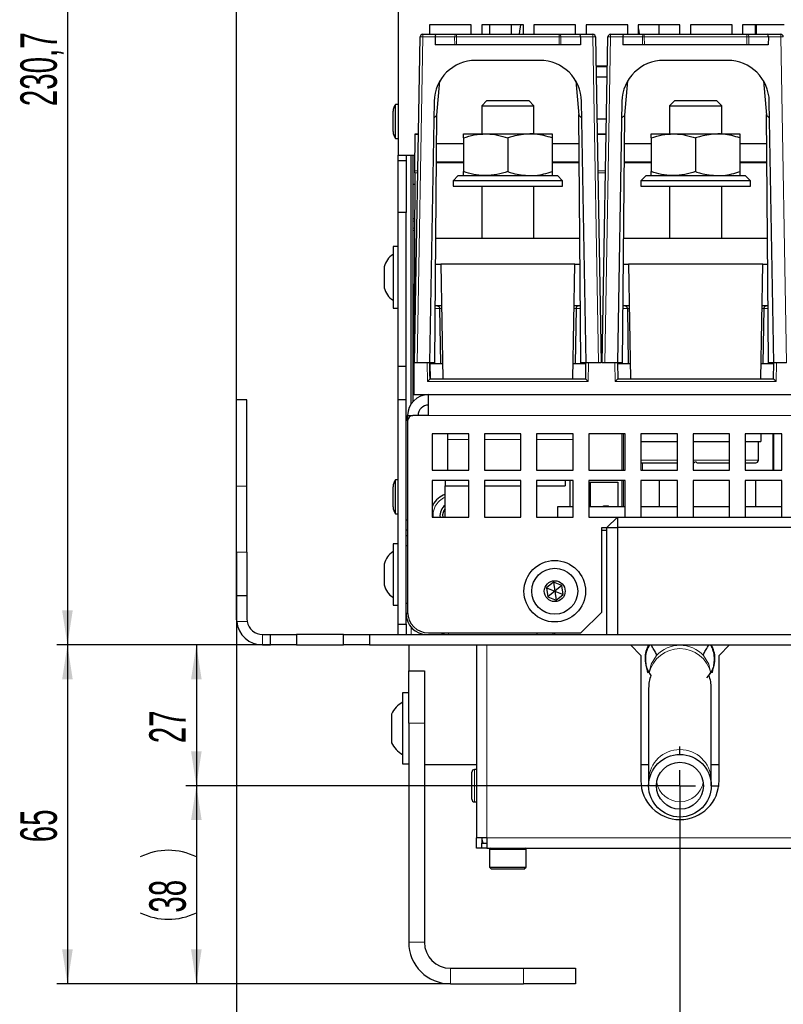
# Paper-space layout 'Blatt5' of a CAD drawing. Header units: millimetres. Extents: x 5 to 418, y 2 to 292.
# Tile 3 of 31: x 93 to 166, y 104 to 199. Entities that reach past the tile are written whole.
import ezdxf

# ---------------------------------------------------------------- set-up
doc = ezdxf.new("R2010")
doc.units = ezdxf.units.MM
doc.layers.add('SLD-0', color=7, linetype='Continuous')
doc.styles.add('SLDTEXTSTYLE1', font='TXT', dxfattribs={"width": 0.605})
doc.dimstyles.new('SLDDIMSTYLE5', dxfattribs={"dimtxt": 3.5, "dimasz": 3.302, "dimexe": 0, "dimexo": 0.0625, "dimgap": 0.875, "dimtad": 1, "dimdec": 1, "dimlfac": 2, "dimrnd": 1e-09, "dimzin": 12, "dimdsep": 46, "dimtxsty": 'SLDTEXTSTYLE1', "dimsah": 1, "dimcen": 0.09, "dimadec": 0, "dimazin": 3, "dimtfac": 1, "dimtofl": 0, "dimtmove": 0, "dimatfit": 3, "dimfxl": 1, "dimfrac": 2, "dimtolj": 1, "dimtzin": 12, "dimarcsym": 0})
doc.dimstyles.new('SLDDIMSTYLE6', dxfattribs={"dimtxt": 3.5, "dimasz": 3.302, "dimexe": 0, "dimexo": 0.0625, "dimgap": 0.875, "dimtad": 1, "dimlfac": 2, "dimrnd": 1e-09, "dimzin": 12, "dimdsep": 46, "dimtxsty": 'SLDTEXTSTYLE1', "dimsah": 1, "dimcen": 0.09, "dimadec": 0, "dimazin": 3, "dimtfac": 1, "dimtofl": 0, "dimtmove": 0, "dimatfit": 3, "dimfxl": 1, "dimfrac": 2, "dimtolj": 1, "dimtzin": 12, "dimarcsym": 0})

# ---------------------------------------------------------------- blocks, each defined once
blk = doc.blocks.new('_D_28')
at = {"layer": 'SLD-0', "color": 7}
for p, q in [((133.868, 254.007), (96.083, 254.007)), ((97.083, 254.007), (97.083, 138.668)), ((119.043, 138.668), (96.083, 138.668))]:
    blk.add_line(p, q, dxfattribs=at)
for points in [[(97.083, 254.007), (96.575, 250.705), (97.591, 250.705)], [(97.083, 138.668), (97.591, 141.97), (96.575, 141.97)]]:
    blk.add_solid(points, dxfattribs=at)
at = {"layer": 'SLD-0', "color": 7, "insert": (92.572, 190.322), "char_height": 3.5, "attachment_point": 1, "rotation": 90, "style": 'SLDTEXTSTYLE1'}
blk.add_mtext('230,7', dxfattribs=at)
blk = doc.blocks.new('_D_29')
at = {"layer": 'SLD-0', "color": 7}
for p, q in [((119.043, 138.668), (96.083, 138.668)), ((97.083, 138.668), (97.083, 106.168)), ((133.793, 106.168), (96.083, 106.168))]:
    blk.add_line(p, q, dxfattribs=at)
for points in [[(97.083, 138.668), (96.575, 135.366), (97.591, 135.366)], [(97.083, 106.168), (97.591, 109.47), (96.575, 109.47)]]:
    blk.add_solid(points, dxfattribs=at)
at = {"layer": 'SLD-0', "color": 7, "insert": (92.572, 119.745), "char_height": 3.5, "attachment_point": 1, "rotation": 90, "style": 'SLDTEXTSTYLE1'}
blk.add_mtext('65', dxfattribs=at)
blk = doc.blocks.new('_D_30')
at = {"layer": 'SLD-0', "color": 7}
for p, q in [((119.043, 138.668), (108.441, 138.668)), ((109.441, 138.668), (109.441, 125.169)), ((155.793, 125.169), (108.441, 125.169))]:
    blk.add_line(p, q, dxfattribs=at)
for points in [[(109.441, 138.668), (108.933, 135.366), (109.949, 135.366)], [(109.441, 125.169), (109.949, 128.471), (108.933, 128.471)]]:
    blk.add_solid(points, dxfattribs=at)
at = {"layer": 'SLD-0', "color": 7, "insert": (104.929, 129.245), "char_height": 3.5, "attachment_point": 1, "rotation": 90, "style": 'SLDTEXTSTYLE1'}
blk.add_mtext('27', dxfattribs=at)
blk = doc.blocks.new('_D_31')
at = {"layer": 'SLD-0', "color": 7}
for p, q in [((155.793, 125.169), (108.441, 125.169)), ((109.441, 125.169), (109.441, 106.168)), ((133.793, 106.168), (108.441, 106.168))]:
    blk.add_line(p, q, dxfattribs=at)
for centre, start, end in [((106.755, 112.971), 63.43495, 116.56505), ((106.755, 118.366), 243.43495, 296.56505)]:
    blk.add_arc(centre, 6.006, start, end, dxfattribs=at)
for points in [[(109.441, 125.169), (108.933, 121.867), (109.949, 121.867)], [(109.441, 106.168), (109.949, 109.47), (108.933, 109.47)]]:
    blk.add_solid(points, dxfattribs=at)
at = {"layer": 'SLD-0', "color": 7, "insert": (104.929, 112.995), "char_height": 3.5, "attachment_point": 1, "rotation": 90, "style": 'SLDTEXTSTYLE1'}
blk.add_mtext('38', dxfattribs=at)
blk = doc.blocks.new('_D_32')
at = {"layer": 'SLD-0', "color": 7}
for p, q in [((113.293, 147.55), (113.293, 95.168)), ((155.793, 125.169), (155.793, 95.168)), ((113.293, 96.168), (155.793, 96.168))]:
    blk.add_line(p, q, dxfattribs=at)
for points in [[(113.293, 96.168), (116.595, 95.66), (116.595, 96.676)], [(155.793, 96.168), (152.491, 96.676), (152.491, 95.66)]]:
    blk.add_solid(points, dxfattribs=at)
at = {"layer": 'SLD-0', "color": 7, "insert": (131.869, 100.68), "char_height": 3.5, "attachment_point": 1, "style": 'SLDTEXTSTYLE1'}
blk.add_mtext('85', dxfattribs=at)
blk = doc.blocks.new('_D_33')
at = {"layer": 'SLD-0', "color": 7}
for p, q in [((155.793, 125.169), (155.793, 95.168)), ((266.793, 125.169), (266.793, 95.168)), ((155.793, 96.168), (266.793, 96.168))]:
    blk.add_line(p, q, dxfattribs=at)
for centre, start, end in [((212.654, 98.854), 153.43495, 206.56505), ((209.931, 98.854), 333.43495, 26.56505)]:
    blk.add_arc(centre, 6.006, start, end, dxfattribs=at)
for points in [[(155.793, 96.168), (159.095, 95.66), (159.095, 96.676)], [(266.793, 96.168), (263.491, 96.676), (263.491, 95.66)]]:
    blk.add_solid(points, dxfattribs=at)
at = {"layer": 'SLD-0', "color": 7, "insert": (207.282, 100.68), "char_height": 3.5, "attachment_point": 1, "style": 'SLDTEXTSTYLE1'}
blk.add_mtext('222', dxfattribs=at)
blk = doc.blocks.new('_D_34')
at = {"layer": 'SLD-0', "color": 7}
for p, q in [((113.293, 145.918), (113.293, 87.575)), ((266.793, 125.169), (266.793, 87.575)), ((266.793, 88.575), (113.293, 88.575))]:
    blk.add_line(p, q, dxfattribs=at)
for points in [[(113.293, 88.575), (116.595, 88.067), (116.595, 89.083)], [(266.793, 88.575), (263.491, 89.083), (263.491, 88.067)]]:
    blk.add_solid(points, dxfattribs=at)
at = {"layer": 'SLD-0', "color": 7, "insert": (186.032, 93.087), "char_height": 3.5, "attachment_point": 1, "style": 'SLDTEXTSTYLE1'}
blk.add_mtext('307', dxfattribs=at)
blk = doc.blocks.new('_D_36')
at = {"layer": 'SLD-0', "color": 7}
for p, q in [((113.293, 153.905), (113.293, 269.669)), ((309.293, 153.905), (309.293, 269.669)), ((113.293, 268.669), (309.293, 268.669))]:
    blk.add_line(p, q, dxfattribs=at)
for points in [[(113.293, 268.669), (116.595, 268.161), (116.595, 269.177)], [(309.293, 268.669), (305.991, 269.177), (305.991, 268.161)]]:
    blk.add_solid(points, dxfattribs=at)
at = {"layer": 'SLD-0', "color": 7, "insert": (207.282, 273.18), "char_height": 3.5, "attachment_point": 1, "style": 'SLDTEXTSTYLE1'}
blk.add_mtext('392', dxfattribs=at)
blk = doc.blocks.new('SW_CENTERMARKSYMBOL_5')
at = {"layer": 'SLD-0', "color": 0}
for p, q in [((0, 3), (0, 3.75)), ((0, 0), (0, 1.5)), ((-3, 0), (-3.75, 0)), ((0, 0), (-1.5, 0)), ((0, 0), (0, -1.5)), ((0, 0), (1.5, 0)), ((3, 0), (3.75, 0)), ((0, -3), (0, -3.75))]:
    blk.add_line(p, q, dxfattribs=at)

psp = doc.layouts.new('Blatt5')

# ---------------------------------------------------------------- linework, layer by layer
at = {"color": 7, "linetype": 'Continuous', "lineweight": 25}
for p, q in [((128.7926, 221.3683), (128.7926, 185.6183)), ((135.7926, 198.1183), (131.7926, 198.1183)), ((131.7926, 198.1183), (131.7926, 197.2183)), ((135.7926, 197.2183), (135.7926, 198.1183)), ((140.7926, 198.1183), (136.7926, 198.1183)), ((136.7926, 198.1183), (136.7926, 197.2183)), ((137.5426, 198.1183), (137.5426, 197.2183)), ((139.6426, 197.2183), (139.6426, 198.1183)), ((140.7926, 197.2183), (140.7926, 198.1183)), ((145.7926, 198.1183), (141.7926, 198.1183)), ((141.7926, 198.1183), (141.7926, 197.2183)), ((145.7926, 197.2183), (145.7926, 198.1183)), ((150.7926, 198.1183), (146.7926, 198.1183)), ((146.7926, 198.1183), (146.7926, 197.2183)), ((150.7926, 197.2183), (150.7926, 198.1183)), ((155.7926, 198.1183), (151.7926, 198.1183)), ((151.7926, 198.1183), (151.7926, 197.2183)), ((153.7926, 197.2183), (153.7926, 198.1183)), ((155.7926, 197.2183), (155.7926, 198.1183)), ((160.7926, 198.1183), (156.7926, 198.1183)), ((156.7926, 198.1183), (156.7926, 197.2183)), ((160.7926, 197.2183), (160.7926, 198.1183)), ((165.7926, 198.1183), (161.7926, 198.1183)), ((161.7926, 198.1183), (161.7926, 197.2183)), ((163.0426, 197.2183), (163.0426, 198.1183)), ((163.1176, 197.2183), (163.1176, 198.1183)), ((130.3426, 165.7183), (130.8881, 196.9727)), ((131.1381, 197.2183), (132.4231, 197.2183)), ((132.3196, 196.964), (132.325, 196.2183)), ((132.4231, 197.2183), (134.3733, 197.2183)), ((134.3733, 197.2183), (144.2119, 197.2183)), ((144.2119, 197.2183), (146.1621, 197.2183)), ((146.1621, 197.2183), (147.4471, 197.2183)), ((146.2656, 196.964), (146.2602, 196.2183)), ((147.697, 196.9727), (148.2426, 165.7183)), ((148.3426, 165.7183), (148.8881, 196.9727)), ((149.1381, 197.2183), (150.4231, 197.2183)), ((150.3196, 196.964), (150.325, 196.2183)), ((150.4231, 197.2183), (152.3733, 197.2183)), ((152.3733, 197.2183), (162.2119, 197.2183)), ((162.2119, 197.2183), (164.1621, 197.2183)), ((164.1621, 197.2183), (165.4471, 197.2183)), ((164.2656, 196.964), (164.2602, 196.2183)), ((134.2019, 196.2183), (132.325, 196.2183)), ((134.3787, 196.2183), (134.2019, 196.2183)), ((144.2065, 196.2183), (134.3787, 196.2183)), ((144.3833, 196.2183), (144.2065, 196.2183)), ((146.2602, 196.2183), (144.3833, 196.2183)), ((152.2019, 196.2183), (150.325, 196.2183)), ((152.3787, 196.2183), (152.2019, 196.2183)), ((162.2065, 196.2183), (152.3787, 196.2183)), ((162.3833, 196.2183), (162.2065, 196.2183)), ((164.2602, 196.2183), (162.3833, 196.2183)), ((142.3556, 194.7183), (136.2296, 194.7183)), ((160.3556, 194.7183), (154.2296, 194.7183)), ((148.8392, 194.1683), (147.746, 194.1683)), ((147.7469, 194.1183), (148.8383, 194.1183)), ((132.4942, 189.4683), (132.7809, 192.7447)), ((145.8043, 192.7447), (146.091, 189.4683)), ((148.8209, 193.1183), (147.7643, 193.1183)), ((150.4942, 189.4683), (150.7809, 192.7447)), ((163.8043, 192.7447), (164.091, 189.4683)), ((132.2302, 190.7881), (131.7926, 165.7183)), ((137.2926, 190.8683), (136.7926, 190.3683)), ((137.2926, 190.8683), (141.2926, 190.8683)), ((141.7926, 190.3683), (141.2926, 190.8683)), ((146.7926, 165.7183), (146.355, 190.7881)), ((150.2302, 190.7881), (149.7926, 165.7183)), ((155.2926, 190.8683), (154.7926, 190.3683)), ((155.2926, 190.8683), (159.2926, 190.8683)), ((159.7926, 190.3683), (159.2926, 190.8683)), ((164.7926, 165.7183), (164.355, 190.7881)), ((128.2926, 187.8973), (128.2926, 189.8394)), ((128.7926, 190.5008), (128.5426, 190.5008)), ((128.5426, 187.2358), (128.5426, 190.5008)), ((136.7926, 190.3683), (136.7926, 187.6683)), ((136.7926, 190.3683), (141.7926, 190.3683)), ((141.7926, 187.6683), (141.7926, 190.3683)), ((154.7926, 190.3683), (154.7926, 187.6683)), ((154.7926, 190.3683), (159.7926, 190.3683)), ((159.7926, 187.6683), (159.7926, 190.3683)), ((132.202, 189.1762), (132.4942, 189.4683)), ((132.2926, 165.7183), (132.5005, 189.54)), ((146.2926, 165.7183), (146.0847, 189.54)), ((146.091, 189.4683), (146.3831, 189.1762)), ((147.8341, 189.1183), (148.751, 189.1183)), ((150.202, 189.1762), (150.4942, 189.4683)), ((150.2926, 165.7183), (150.5005, 189.54)), ((164.2926, 165.7183), (164.0847, 189.54)), ((164.091, 189.4683), (164.3831, 189.1762)), ((128.5426, 187.2358), (128.7926, 187.2358)), ((130.3862, 184.1128), (130.4013, 187.5951)), ((130.4017, 187.6683), (130.7257, 187.6683)), ((135.0426, 187.6683), (137.1676, 187.6683)), ((135.0426, 187.2887), (135.0426, 184.0479)), ((137.1676, 187.6683), (141.4176, 187.6683)), ((139.2926, 187.2887), (139.2926, 184.0479)), ((141.4176, 187.6683), (143.5426, 187.6683)), ((143.5426, 187.2887), (143.5426, 184.0479)), ((147.8594, 187.6683), (148.7257, 187.6683)), ((153.0426, 187.6683), (155.1676, 187.6683)), ((153.0426, 187.2887), (153.0426, 184.0479)), ((155.1676, 187.6683), (159.4176, 187.6683)), ((157.2926, 187.2887), (157.2926, 184.0479)), ((159.4176, 187.6683), (161.5426, 187.6683)), ((161.5426, 187.2887), (161.5426, 184.0479)), ((135.0426, 186.7183), (132.4759, 186.7183)), ((146.1093, 186.7183), (143.5426, 186.7183)), ((153.0426, 186.7183), (150.4759, 186.7183)), ((164.1093, 186.7183), (161.5426, 186.7183)), ((128.7926, 185.6183), (130.3927, 185.6183)), ((128.7926, 185.1183), (128.7926, 185.6183)), ((128.7926, 185.1183), (129.5426, 185.1183)), ((128.7926, 180.1183), (128.7926, 185.1183)), ((129.5426, 185.6183), (129.5426, 185.1183)), ((129.5426, 185.1183), (129.5426, 180.1183)), ((130.0426, 161.7986), (130.0426, 185.6183)), ((130.2176, 162.019), (130.2176, 185.6183)), ((132.4601, 184.9183), (133.0426, 184.9183)), ((132.7926, 184.9683), (132.4606, 184.9683)), ((135.0426, 184.9683), (132.7926, 184.9683)), ((132.7926, 184.9183), (132.7935, 184.9683)), ((133.0426, 184.9183), (135.0426, 184.9183)), ((145.7926, 184.9683), (143.5426, 184.9683)), ((143.5426, 184.9183), (145.5426, 184.9183)), ((145.5426, 184.9183), (146.125, 184.9183)), ((145.7917, 184.9683), (145.7926, 184.9183)), ((146.1246, 184.9683), (145.7926, 184.9683)), ((150.4601, 184.9183), (151.0425, 184.9183)), ((150.7926, 184.9683), (150.4606, 184.9683)), ((153.0426, 184.9683), (150.7926, 184.9683)), ((150.7926, 184.9183), (150.7935, 184.9683)), ((151.0425, 184.9183), (153.0426, 184.9183)), ((163.7926, 184.9683), (161.5426, 184.9683)), ((161.5426, 184.9183), (163.5426, 184.9183)), ((163.5426, 184.9183), (164.125, 184.9183)), ((163.7917, 184.9683), (163.7926, 184.9183)), ((164.1246, 184.9683), (163.7926, 184.9683)), ((130.3854, 183.9404), (130.2926, 162.6683)), ((134.5426, 183.6683), (134.0426, 183.1683)), ((134.0426, 183.1683), (134.0426, 182.6683)), ((144.5426, 183.1683), (134.0426, 183.1683)), ((134.5426, 183.6683), (144.0426, 183.6683)), ((144.5426, 183.1683), (144.0426, 183.6683)), ((144.5426, 182.6683), (144.5426, 183.1683)), ((152.5426, 183.6683), (152.0426, 183.1683)), ((152.0426, 183.1683), (152.0426, 182.6683)), ((162.5426, 183.1683), (152.0426, 183.1683)), ((152.5426, 183.6683), (162.0426, 183.6683)), ((162.5426, 183.1683), (162.0426, 183.6683)), ((162.5426, 182.6683), (162.5426, 183.1683)), ((130.2176, 182.8408), (130.3806, 182.8408)), ((134.0426, 182.6683), (144.5426, 182.6683)), ((136.7926, 182.6683), (136.7926, 177.6683)), ((141.7926, 177.6683), (141.7926, 182.6683)), ((152.0426, 182.6683), (162.5426, 182.6683)), ((154.7926, 182.6683), (154.7926, 177.6683)), ((159.7926, 177.6683), (159.7926, 182.6683)), ((129.5426, 180.1183), (128.7926, 180.1183)), ((128.7926, 165.3683), (128.7926, 180.1183)), ((129.5426, 165.3683), (129.5426, 180.1183)), ((130.2176, 179.5683), (130.3663, 179.5683)), ((132.3969, 177.6683), (146.1883, 177.6683)), ((150.3969, 177.6683), (164.1883, 177.6683)), ((128.7926, 176.8683), (128.2926, 176.8683)), ((128.2926, 176.8683), (128.2926, 172.2873)), ((127.4426, 174.9183), (127.4426, 173.3654)), ((132.3751, 175.1683), (132.8608, 175.1683)), ((145.7244, 175.1683), (132.8608, 175.1683)), ((132.8608, 175.1683), (133.0528, 164.1683)), ((145.5324, 164.1683), (145.7244, 175.1683)), ((145.7244, 175.1683), (146.2101, 175.1683)), ((150.3751, 175.1683), (150.8608, 175.1683)), ((163.7244, 175.1683), (150.8608, 175.1683)), ((150.8608, 175.1683), (151.0528, 164.1683)), ((163.5324, 164.1683), (163.7244, 175.1683)), ((163.7244, 175.1683), (164.2101, 175.1683)), ((127.4426, 173.3654), (127.4426, 172.9183)), ((128.2926, 172.2873), (128.2926, 170.9683)), ((128.2926, 170.9683), (128.7926, 170.9683)), ((130.3293, 171.0874), (130.2176, 171.0874)), ((130.2926, 171.0874), (130.2926, 170.1433)), ((132.9306, 171.1683), (132.3401, 171.1683)), ((132.7548, 170.9227), (132.836, 165.6683)), ((146.245, 171.1683), (145.6546, 171.1683)), ((145.8303, 170.9227), (145.7492, 165.6683)), ((150.9306, 171.1683), (150.3401, 171.1683)), ((150.7548, 170.9227), (150.836, 165.6683)), ((164.245, 171.1683), (163.6546, 171.1683)), ((163.8303, 170.9227), (163.7492, 165.6683)), ((130.2926, 170.1433), (130.2176, 170.1433)), ((129.5426, 165.3683), (128.7926, 165.3683)), ((128.7926, 162.1683), (128.7926, 165.3683)), ((129.5426, 162.1683), (129.5426, 165.3683)), ((130.5927, 165.7183), (130.3426, 165.7183)), ((131.7926, 165.7183), (130.5927, 165.7183)), ((132.2926, 165.7183), (131.7926, 165.7183)), ((131.8007, 165.7183), (131.8278, 164.1683)), ((131.8233, 164.4265), (131.8458, 165.7183)), ((131.845, 165.6683), (132.836, 165.6683)), ((131.8711, 164.1683), (131.845, 165.6683)), ((132.836, 165.6683), (133.0266, 165.6683)), ((145.5586, 165.6683), (145.7492, 165.6683)), ((145.7492, 165.6683), (146.7836, 165.6683)), ((146.7926, 165.7183), (146.2926, 165.7183)), ((146.7574, 164.1683), (146.7844, 165.7183)), ((147.9925, 165.7183), (146.7926, 165.7183)), ((148.2426, 165.7183), (147.9925, 165.7183)), ((148.5927, 165.7183), (148.3426, 165.7183)), ((149.7926, 165.7183), (148.5927, 165.7183)), ((150.2926, 165.7183), (149.7926, 165.7183)), ((149.8007, 165.7183), (149.8278, 164.1683)), ((149.8016, 165.6683), (150.836, 165.6683)), ((150.836, 165.6683), (151.0266, 165.6683)), ((163.5586, 165.6683), (163.7492, 165.6683)), ((163.7492, 165.6683), (164.7836, 165.6683)), ((164.7926, 165.7183), (164.2926, 165.7183)), ((164.7574, 164.1683), (164.7844, 165.7183)), ((165.9925, 165.7183), (164.7926, 165.7183)), ((131.8277, 164.1683), (146.7574, 164.1683)), ((149.8277, 164.1683), (164.7574, 164.1683)), ((130.2926, 162.6683), (184.2926, 162.6683)), ((131.6926, 160.6683), (131.6926, 162.6683)), ((114.2926, 162.1683), (113.2926, 162.1683)), ((113.2926, 153.9048), (113.2926, 162.1683)), ((114.2926, 153.9048), (114.2926, 162.1683)), ((129.5426, 162.1683), (128.7926, 162.1683)), ((128.7926, 140.6683), (128.7926, 162.1683)), ((129.5426, 140.6683), (129.5426, 162.1683)), ((129.6926, 160.1683), (129.6926, 160.6683)), ((129.6926, 160.6683), (130.1926, 160.6683)), ((131.6926, 160.6683), (130.1926, 160.6683)), ((129.6926, 160.1683), (129.6926, 141.8183)), ((135.5426, 158.9183), (132.0426, 158.9183)), ((132.0426, 158.9183), (132.0426, 155.4183)), ((133.5426, 158.3742), (133.5426, 158.9183)), ((135.5426, 155.4183), (135.5426, 158.9183)), ((140.5426, 158.9183), (137.0426, 158.9183)), ((137.0426, 158.9183), (137.0426, 155.4183)), ((140.5426, 155.4183), (140.5426, 158.9183)), ((145.5426, 158.9183), (142.0426, 158.9183)), ((142.0426, 158.9183), (142.0426, 155.4183)), ((145.5426, 155.4183), (145.5426, 158.9183)), ((150.5426, 158.9183), (147.0426, 158.9183)), ((147.0426, 158.9183), (147.0426, 155.4183)), ((150.2426, 155.4183), (150.2426, 158.9183)), ((150.5426, 155.4183), (150.5426, 158.9183)), ((155.5426, 158.9183), (152.0426, 158.9183)), ((152.0426, 158.9183), (152.0426, 155.4183)), ((155.5426, 155.4183), (155.5426, 158.9183)), ((160.5426, 158.9183), (157.0426, 158.9183)), ((157.0426, 158.9183), (157.0426, 155.4183)), ((160.5426, 155.4183), (160.5426, 158.9183)), ((165.5426, 158.9183), (162.0426, 158.9183)), ((162.0426, 158.9183), (162.0426, 155.4183)), ((163.5426, 158.9183), (163.5426, 158.1683)), ((164.7176, 155.4183), (164.7176, 158.9183)), ((164.7926, 155.4183), (164.7926, 158.9183)), ((165.5426, 155.4183), (165.5426, 158.9183)), ((133.5426, 155.4183), (133.5426, 158.3742)), ((152.0426, 158.1683), (155.5426, 158.1683)), ((157.0426, 158.1683), (160.5426, 158.1683)), ((162.0426, 158.1683), (163.5426, 158.1683)), ((163.3051, 156.3783), (163.3051, 158.1683)), ((152.0426, 156.1283), (155.4001, 156.1283)), ((155.4001, 156.1283), (155.5426, 156.1283)), ((157.0426, 156.1283), (157.0551, 156.1283)), ((157.5301, 156.1283), (157.5753, 156.1283)), ((157.5753, 156.1283), (160.5426, 156.1283)), ((162.0426, 156.1283), (163.0551, 156.1283)), ((132.0426, 155.4183), (135.5426, 155.4183)), ((137.0426, 155.4183), (140.5426, 155.4183)), ((142.0426, 155.4183), (145.5426, 155.4183)), ((147.0426, 155.4183), (150.5426, 155.4183)), ((152.0426, 155.4183), (155.5426, 155.4183)), ((157.0426, 155.4183), (160.5426, 155.4183)), ((162.0426, 155.4183), (165.5426, 155.4183)), ((113.2926, 147.5501), (113.2926, 153.9048)), ((114.2926, 147.5501), (114.2926, 153.9048)), ((128.7926, 154.5008), (128.5426, 154.5008)), ((128.5426, 151.2358), (128.5426, 154.5008)), ((135.5426, 154.4183), (132.0426, 154.4183)), ((132.0426, 154.4183), (132.0426, 150.9183)), ((133.2926, 154.4183), (133.2926, 153.9183)), ((133.2926, 153.9183), (135.5426, 153.9183)), ((133.2926, 150.9183), (133.2926, 153.9183)), ((135.5426, 150.9183), (135.5426, 154.4183)), ((140.5426, 154.4183), (137.0426, 154.4183)), ((137.0426, 154.4183), (137.0426, 150.9183)), ((137.0426, 153.9183), (140.5426, 153.9183)), ((140.5426, 150.9183), (140.5426, 154.4183)), ((145.5426, 154.4183), (142.0426, 154.4183)), ((142.0426, 154.4183), (142.0426, 150.9183)), ((142.0426, 153.9183), (144.7926, 153.9183)), ((144.7926, 154.4183), (144.7926, 153.9183)), ((145.2426, 154.4183), (145.2426, 151.9183)), ((145.5426, 150.9183), (145.5426, 154.4183)), ((150.5426, 154.4183), (147.0426, 154.4183)), ((147.0426, 154.4183), (147.0426, 150.9183)), ((147.1914, 154.2683), (147.1914, 151.9183)), ((147.1914, 154.2683), (149.8414, 154.2683)), ((149.8414, 154.2683), (149.8414, 151.9183)), ((150.2426, 151.9183), (150.2426, 154.4183)), ((150.5426, 150.9183), (150.5426, 154.4183)), ((155.5426, 154.4183), (152.0426, 154.4183)), ((152.0426, 154.4183), (152.0426, 150.9183)), ((153.7926, 154.4183), (153.7926, 151.9183)), ((155.5426, 150.9183), (155.5426, 154.4183)), ((160.5426, 154.4183), (157.0426, 154.4183)), ((157.0426, 154.4183), (157.0426, 150.9183)), ((160.5426, 150.9183), (160.5426, 154.4183)), ((165.5426, 154.4183), (162.0426, 154.4183)), ((162.0426, 154.4183), (162.0426, 150.9183)), ((163.0426, 154.4183), (163.0426, 151.9183)), ((165.5426, 150.9183), (165.5426, 154.4183)), ((128.2926, 151.8973), (128.2926, 153.8394)), ((132.1159, 152.0775), (132.0426, 151.9231)), ((148.4506, 151.9183), (148.4506, 152.0183)), ((148.4506, 152.0183), (148.9506, 152.0183)), ((148.9506, 151.9183), (148.9506, 152.0183)), ((128.5426, 151.2358), (128.7926, 151.2358)), ((144.0426, 151.9183), (144.0426, 150.9183)), ((145.5426, 151.9183), (144.0426, 151.9183)), ((150.5426, 151.9183), (147.0426, 151.9183)), ((155.5426, 151.9183), (152.0426, 151.9183)), ((160.5426, 151.9183), (157.0426, 151.9183)), ((165.5426, 151.9183), (162.0426, 151.9183)), ((129.5426, 150.6683), (129.6926, 150.6683)), ((132.0426, 150.9183), (135.5426, 150.9183)), ((137.0426, 150.9183), (140.5426, 150.9183)), ((142.0426, 150.9183), (145.5426, 150.9183)), ((147.0426, 150.9183), (149.7926, 150.9183)), ((149.7926, 150.9183), (148.7926, 149.9183)), ((149.7926, 150.9183), (155.7926, 150.9183)), ((149.7926, 150.9183), (149.7926, 149.9183)), ((155.7926, 150.9183), (211.2926, 150.9183)), ((129.6926, 149.6683), (129.5426, 149.6683)), ((129.5426, 149.1683), (129.6926, 149.1683)), ((148.2926, 149.9183), (148.7926, 149.9183)), ((148.2926, 141.8183), (148.2926, 149.9183)), ((148.2926, 149.6683), (148.7926, 149.6683)), ((148.7926, 149.9183), (149.7926, 149.9183)), ((148.7926, 139.6683), (148.7926, 149.9183)), ((149.7926, 149.9183), (149.7926, 139.6683)), ((272.7926, 149.9183), (149.7926, 149.9183)), ((128.7926, 148.3683), (128.2926, 148.3683)), ((128.2926, 148.3683), (128.2926, 144.5937)), ((113.2926, 143.4183), (113.2926, 147.5501)), ((114.2926, 147.5501), (114.2926, 143.4183)), ((129.6926, 148.1683), (129.5426, 148.1683)), ((127.4426, 146.4183), (127.4426, 145.1388)), ((127.4426, 145.1388), (127.4426, 144.4183)), ((128.2926, 144.5937), (128.2926, 142.4683)), ((143.6641, 144.6748), (142.9866, 144.1352)), ((144.47, 144.3578), (143.6641, 144.6748)), ((143.6641, 144.6748), (143.7926, 143.8183)), ((142.9866, 144.1352), (143.1152, 143.2788)), ((142.9866, 144.1352), (143.7926, 143.8183)), ((143.7926, 143.8183), (143.1152, 143.2788)), ((144.47, 144.3578), (143.7926, 143.8183)), ((143.7926, 143.8183), (144.5985, 143.5014)), ((143.7926, 143.8183), (143.9211, 142.9619)), ((144.5985, 143.5014), (144.47, 144.3578)), ((113.2926, 141.1683), (113.2926, 143.4183)), ((113.2926, 143.4183), (114.2926, 143.4183)), ((114.2926, 143.4183), (114.2926, 141.1683)), ((129.5426, 142.6683), (129.6926, 142.6683)), ((143.1152, 143.2788), (143.9211, 142.9619)), ((143.9211, 142.9619), (144.5985, 143.5014)), ((128.2926, 142.4683), (128.7926, 142.4683)), ((129.6982, 141.6683), (129.5426, 141.6683)), ((146.2926, 139.8183), (148.2926, 141.8183)), ((113.3051, 140.9183), (113.2926, 141.1683)), ((114.2926, 141.1683), (114.3136, 140.9183)), ((128.7926, 140.6683), (129.5426, 140.6683)), ((128.7926, 139.6683), (128.7926, 140.6683)), ((129.5426, 140.6683), (129.5426, 139.6683)), ((131.6926, 139.8183), (146.2926, 139.8183)), ((142.0926, 139.6683), (142.0926, 139.8183)), ((143.5926, 139.8183), (143.5926, 139.6683)), ((143.7926, 139.6683), (143.7926, 139.8183)), ((115.7926, 139.6683), (116.5426, 139.6683)), ((116.5426, 138.6683), (116.5426, 139.6683)), ((116.5426, 139.6683), (119.0426, 139.6683)), ((119.0426, 139.6683), (119.0426, 138.6683)), ((123.5426, 139.6683), (119.0426, 139.6683)), ((123.5426, 138.6683), (123.5426, 139.6683)), ((123.5426, 139.6683), (126.0426, 139.6683)), ((126.0426, 139.6683), (126.0426, 138.6683)), ((126.0426, 139.6683), (296.5426, 139.6683)), ((115.7926, 138.6683), (116.5426, 138.6683)), ((119.0426, 138.6683), (116.5426, 138.6683)), ((119.0426, 138.6683), (123.5426, 138.6683)), ((126.0426, 138.6683), (123.5426, 138.6683)), ((126.0426, 138.6683), (296.5426, 138.6683)), ((129.7926, 138.6683), (129.7926, 136.1683)), ((136.2926, 138.6683), (136.2926, 120.1683)), ((152.0426, 137.6683), (151.0426, 138.6683)), ((160.5426, 138.6683), (159.5426, 137.6683)), ((152.0426, 137.6683), (152.0426, 125.6683)), ((159.5426, 125.6683), (159.5426, 137.6683)), ((129.7926, 136.1683), (131.2926, 136.1683)), ((129.7926, 131.1683), (129.7926, 136.1683)), ((131.2926, 136.1683), (131.2926, 127.1683)), ((129.7926, 134.0683), (129.1926, 134.0683)), ((129.1926, 134.0683), (129.1926, 130.6683)), ((152.7926, 134.5362), (152.7926, 125.7719)), ((158.7926, 125.7719), (158.7926, 134.5363)), ((128.1426, 132.0433), (128.1426, 130.6683)), ((128.1426, 130.6683), (128.1426, 129.2933)), ((129.1926, 130.6683), (129.1926, 127.2683)), ((129.7926, 131.1683), (129.7926, 110.1683)), ((129.1926, 127.2683), (129.7926, 127.2683)), ((136.2926, 127.1683), (131.2926, 127.1683)), ((131.2926, 127.1683), (131.2926, 110.1683)), ((136.2926, 126.7183), (136.0926, 126.7183)), ((152.7926, 127.1683), (152.0426, 127.1683)), ((159.5426, 127.1683), (158.7926, 127.1683)), ((135.8426, 126.3698), (135.8426, 126.4683)), ((135.8426, 123.8683), (135.8426, 126.3698)), ((152.7926, 125.7719), (152.7926, 125.1688)), ((158.7926, 125.1688), (158.7926, 125.7719)), ((136.0926, 123.6183), (136.2926, 123.6183)), ((137.2926, 120.1683), (136.2926, 120.1683)), ((136.2926, 119.1683), (136.2926, 120.1683)), ((136.7926, 120.1683), (136.7926, 119.6683)), ((137.2926, 120.1683), (137.2926, 119.1683)), ((136.7926, 119.1683), (136.2926, 119.1683)), ((136.7926, 119.1683), (136.7926, 119.6683)), ((136.7926, 119.6683), (137.2926, 119.6683)), ((137.2926, 119.1683), (136.7926, 119.1683)), ((137.2926, 119.1683), (285.2926, 119.1683)), ((137.5426, 119.1683), (137.5426, 119.0683)), ((137.5426, 119.0683), (137.5426, 117.3683)), ((141.0426, 119.0683), (141.0426, 119.1683)), ((141.0426, 117.3683), (141.0426, 119.0683)), ((137.5426, 117.3683), (137.7426, 117.1683)), ((137.5426, 117.3683), (141.0426, 117.3683)), ((140.8426, 117.1683), (137.7426, 117.1683)), ((140.8426, 117.1683), (141.0426, 117.3683)), ((133.7926, 107.6683), (140.7926, 107.6683)), ((140.7926, 107.6683), (145.7926, 107.6683)), ((145.7926, 107.6683), (145.7926, 106.1683)), ((133.7926, 106.1683), (140.7926, 106.1683)), ((145.7926, 106.1683), (140.7926, 106.1683))]:
    psp.add_line(p, q, dxfattribs=at)
at = {"color": 7, "linetype": 'Continuous', "lineweight": 18}
for p, q in [((131.1381, 196.964), (130.5927, 165.7183)), ((131.1381, 196.964), (131.1381, 197.2183)), ((132.3196, 196.964), (131.1381, 196.964)), ((134.1965, 196.964), (132.3196, 196.964)), ((134.2019, 196.2183), (134.1965, 196.964)), ((134.3733, 196.964), (134.3733, 197.2183)), ((144.2119, 196.964), (134.3733, 196.964)), ((134.3733, 196.964), (134.3787, 196.2183)), ((144.2065, 196.2183), (144.2119, 196.964)), ((144.2119, 196.964), (144.2119, 197.2183)), ((144.3886, 196.964), (144.3833, 196.2183)), ((146.2656, 196.964), (144.3886, 196.964)), ((147.4471, 196.964), (146.2656, 196.964)), ((147.4471, 197.2183), (147.4471, 196.964)), ((147.9925, 165.7183), (147.4471, 196.964)), ((149.1381, 196.964), (148.5927, 165.7183)), ((149.1381, 196.964), (149.1381, 197.2183)), ((150.3196, 196.964), (149.1381, 196.964)), ((152.1965, 196.964), (150.3196, 196.964)), ((152.2019, 196.2183), (152.1965, 196.964)), ((152.3733, 196.964), (152.3733, 197.2183)), ((162.2119, 196.964), (152.3733, 196.964)), ((152.3733, 196.964), (152.3787, 196.2183)), ((162.2065, 196.2183), (162.2119, 196.964)), ((162.2119, 196.964), (162.2119, 197.2183)), ((162.3886, 196.964), (162.3833, 196.2183)), ((164.2656, 196.964), (162.3886, 196.964)), ((165.4471, 196.964), (164.2656, 196.964)), ((165.4471, 197.2183), (165.4471, 196.964)), ((165.9925, 165.7183), (165.4471, 196.964)), ((130.7244, 187.5951), (130.4013, 187.5951)), ((148.7244, 187.5951), (147.8607, 187.5951)), ((130.3862, 184.1128), (130.6637, 184.1128)), ((133.0434, 184.9683), (133.0426, 184.9183)), ((145.5426, 184.9183), (145.5417, 184.9683)), ((147.9215, 184.1128), (148.6637, 184.1128)), ((151.0434, 184.9683), (151.0425, 184.9183)), ((163.5426, 184.9183), (163.5418, 184.9683)), ((130.6607, 183.9404), (130.3854, 183.9404)), ((148.6607, 183.9404), (147.9245, 183.9404)), ((130.3651, 179.2933), (130.2176, 179.2933)), ((130.2176, 178.615), (130.3622, 178.615)), ((130.2176, 178.4043), (130.3613, 178.4043)), ((132.7548, 170.9227), (132.338, 170.9227)), ((132.9349, 170.9227), (132.7548, 170.9227)), ((145.8303, 170.9227), (145.6503, 170.9227)), ((146.2472, 170.9227), (145.8303, 170.9227)), ((150.7548, 170.9227), (150.338, 170.9227)), ((150.9349, 170.9227), (150.7548, 170.9227)), ((163.8303, 170.9227), (163.6503, 170.9227)), ((164.2472, 170.9227), (163.8303, 170.9227)), ((131.5821, 163.9227), (131.5508, 165.7183)), ((147.0344, 165.7183), (147.0031, 163.9227)), ((149.5821, 163.9227), (149.5508, 165.7183)), ((165.0344, 165.7183), (165.0031, 163.9227)), ((147.0031, 163.9227), (131.5821, 163.9227)), ((165.0031, 163.9227), (149.5821, 163.9227)), ((131.6926, 160.6683), (174.2926, 160.6683)), ((150.3926, 155.4183), (150.3926, 158.9183)), ((133.5426, 158.3742), (135.5426, 158.3742)), ((137.0426, 158.3742), (140.5426, 158.3742)), ((142.0426, 158.3742), (145.5426, 158.3742)), ((152.0426, 156.3783), (155.5003, 156.3783)), ((152.1926, 156.1283), (152.1926, 155.4183)), ((157.0426, 156.3783), (157.2926, 156.3783)), ((157.2926, 156.3783), (157.3294, 156.3783)), ((157.3294, 156.3783), (160.5426, 156.3783)), ((162.0426, 156.3783), (163.3051, 156.3783)), ((114.2926, 153.9048), (113.2926, 153.9048)), ((150.3926, 154.4183), (150.3926, 151.9183)), ((113.2926, 147.5501), (114.2926, 147.5501)), ((114.3136, 140.9183), (113.3051, 140.9183)), ((130.0426, 139.6683), (130.0426, 140.3454)), ((133.5926, 139.8183), (133.5926, 139.6683)), ((115.7926, 139.6683), (115.7926, 138.6683)), ((137.2926, 138.6683), (137.2926, 120.1683)), ((131.2926, 131.1683), (129.7926, 131.1683)), ((136.0926, 126.6009), (136.0926, 126.7183)), ((136.0926, 123.6183), (136.0926, 126.6009)), ((137.2926, 120.1683), (285.2926, 120.1683)), ((141.0426, 119.0683), (137.5426, 119.0683)), ((131.2926, 110.1683), (129.7926, 110.1683)), ((133.7926, 107.6683), (133.7926, 106.1683)), ((140.7926, 106.1683), (140.7926, 107.6683))]:
    psp.add_line(p, q, dxfattribs=at)
at = {"color": 7, "linetype": 'Continuous', "lineweight": 25, "flags": 128}
for points in [[(140.4102, 197.2183), (140.441, 197.5128), (140.5533, 198.1183)], [(151.7926, 197.836), (151.8442, 197.5128), (151.8749, 197.2183)], [(130.4013, 187.5951), (130.4015, 187.6262), (130.4016, 187.6493), (130.4016, 187.6635), (130.4017, 187.6683)], [(130.3854, 183.9404), (130.3856, 183.988), (130.3858, 184.0337), (130.386, 184.0758), (130.3862, 184.1128)], [(132.8327, 139.8183), (133.2024, 139.7067), (133.5926, 139.6683)]]:
    psp.add_lwpolyline(points, dxfattribs=at)
at = {"color": 7, "linetype": 'Continuous', "lineweight": 18, "flags": 128}
for points in [[(132.3374, 151.9615), (132.1448, 151.3909), (132.1234, 150.9183)], [(153.5521, 137.6551), (153.0209, 136.837), (152.8516, 136.0149)], [(158.7271, 136.046), (158.5642, 136.837), (158.0398, 137.6478)]]:
    psp.add_lwpolyline(points, dxfattribs=at)
at = {"color": 7, "linetype": 'Continuous', "lineweight": 25}
for centre, radius in [((143.7926, 143.8183), 2.95), ((143.7926, 143.8183), 2.2), ((143.7926, 143.8183), 1), ((155.7926, 125.1688), 3), ((155.7926, 125.1688), 2.25)]:
    psp.add_circle(centre, radius, dxfattribs=at)
for centre, radius, start, end in [((131.1381, 196.9683), 0.25, 90, 179), ((147.4471, 196.9683), 0.25, 1, 90), ((149.1381, 196.9683), 0.25, 90, 179), ((165.4471, 196.9683), 0.25, 1, 90), ((136.2296, 190.7183), 4, 90, 179), ((142.3556, 190.7183), 4, 1, 90), ((154.2296, 190.7183), 4, 90, 179), ((160.3556, 190.7183), 4, 1, 90), ((129.2926, 189.8394), 1, 138.590378, 180), ((129.2926, 187.8973), 1, 180, 221.409622), ((129.3853, 174.4432), 2, 123.118888, 166.258685), ((129.3853, 173.3934), 2, 193.741315, 236.881112), ((131.6926, 160.6683), 2, 90, 180), ((131.6926, 160.6683), 1, 90, 180), ((130.1926, 160.1683), 0.5, 90, 180), ((157.0551, 156.3783), 0.25, 270, 341.805128), ((157.5301, 156.3783), 0.25, 198.194872, 270), ((163.0551, 156.3783), 0.25, 270, 0), ((129.2926, 153.8394), 1, 138.590378, 180), ((134.0426, 151.0683), 2.175, 110.171271, 152.354171), ((134.0426, 151.0683), 1.25, 126.869898, 186.892103), ((129.2926, 151.8973), 1, 180, 221.409622), ((134.0426, 151.0683), 1, 138.590378, 188.626927), ((129.3853, 145.9432), 2, 123.118888, 166.258685), ((129.3853, 144.8934), 2, 193.741315, 236.881112), ((131.5426, 141.6683), 2, 180, 270), ((131.6926, 141.8183), 2, 180, 270), ((115.7926, 141.1683), 2.5, 185.73917, 270), ((115.7926, 141.1683), 1.5, 189.594068, 270), ((155.0426, 137.3674), 2.599, 149.963279, 180), ((156.5426, 137.3674), 2.599, 0, 30.036721), ((155.0426, 137.3674), 2.599, 180, 218.716254), ((156.5426, 137.3679), 2.599, 314.429113, 0), ((156.5426, 137.3674), 2.599, 321.283746, 0), ((130.4065, 130.9828), 2.5, 119.049785, 154.900083), ((130.4065, 130.3538), 2.5, 205.099917, 240.950215), ((136.0926, 126.4683), 0.25, 90, 180), ((155.7926, 125.6683), 3.75, 180, 0), ((136.0926, 123.8683), 0.25, 180, 270), ((137.7926, 120.1683), 1, 180, 210), ((137.6426, 119.0683), 0.1, 90, 180), ((140.9426, 119.0683), 0.1, 0, 90), ((133.7926, 110.1683), 4, 180, 270), ((133.7926, 110.1683), 2.5, 180, 270)]:
    psp.add_arc(centre, radius, start, end, dxfattribs=at)
at = {"color": 7, "linetype": 'Continuous', "lineweight": 18}
for centre, radius, start, end in [((131.1383, 200.5548), 3.5909, 266.004296, 269.995898), ((134.4185, 196.9983), 0.2246, 101.617708, 188.793423), ((134.2849, 207.7256), 10.7621, 269.529497, 270.470503), ((144.1667, 196.9983), 0.2246, 351.206577, 78.382292), ((144.3003, 207.7256), 10.7621, 269.529497, 270.470503), ((147.4468, 200.5548), 3.5909, 270.004102, 273.995704), ((149.1384, 200.5549), 3.591, 266.004362, 269.995892), ((152.4185, 196.9983), 0.2246, 101.616142, 188.794989), ((152.2849, 207.7256), 10.762, 269.529496, 270.470504), ((162.1667, 196.9983), 0.2246, 351.205011, 78.383858), ((162.3003, 207.7256), 10.762, 269.529496, 270.470504), ((165.4468, 200.5549), 3.591, 270.004108, 273.995638), ((134.0426, 151.0683), 1.925, 112.930259, 152.354171), ((155.7926, 135.2788), 3.0319, 13.415194, 166.584806), ((155.7926, 135.5753), 3.057, 42.683002, 137.129981), ((155.7926, 125.6316), 3.0033, 2.678249, 177.321751), ((155.7926, 125.898), 2.2673, 190.629806, 349.370194)]:
    psp.add_arc(centre, radius, start, end, dxfattribs=at)
at = {"color": 7, "linetype": 'Continuous', "lineweight": 25}
for centre, major_axis, ratio, start_param, end_param in [((132.4231, 196.9683), (0, 0.25), 0.4142136, 0, 1.5882496), ((146.1621, 196.9683), (0, 0.25), 0.4142136, 4.6949357, 6.2831853), ((150.4231, 196.9683), (0, 0.25), 0.4142136, 0, 1.5882496), ((164.1621, 196.9683), (0, 0.25), 0.4142136, 4.6949357, 6.2831853), ((131.5821, 163.9183), (0.2457, 0.25), 0.0087255, 0.0085744, 1.5619174), ((147.0031, 163.9183), (-0.2457, 0.25), 0.0087255, 4.7212679, 6.274611), ((149.5821, 163.9183), (0.2457, 0.25), 0.0087255, 0.0085744, 1.5619174), ((165.0031, 163.9183), (-0.2457, 0.25), 0.0087255, 4.7212679, 6.274611), ((155.7926, 134.5363), (0, 3.1925), 0.9396926, 1.1835943, 1.5707963), ((155.7926, 134.5363), (0, 3.1925), 0.9396926, 4.712389, 5.099591)]:
    psp.add_ellipse(centre, major_axis=major_axis, ratio=ratio, start_param=start_param, end_param=end_param, dxfattribs=at)
for points, knots in [([(135.0426, 187.2887), (135.3877, 187.3948), (136.0843, 187.609), (136.8043, 187.6484), (137.1676, 187.6683)], [0, 0, 0, 0, 0.495453, 1, 1, 1, 1]), ([(135.0426, 187.2887), (135.0426, 187.3948), (135.0426, 187.609), (135.0426, 187.6484), (135.0426, 187.6683)], [0, 0, 0, 0, 0.4954608, 1, 1, 1, 1]), ([(137.1676, 187.6683), (137.218, 187.6679), (137.5994, 187.6644), (138.3186, 187.5815), (138.9659, 187.3869), (139.2926, 187.2887)], [0, 0, 0, 0, 0.0700848, 0.53078375, 1, 1, 1, 1]), ([(141.4176, 187.6683), (140.8633, 187.6227), (140.1438, 187.5634), (139.4516, 187.34), (139.2926, 187.2887)], [0, 0, 0, 0, 0.770293, 1, 1, 1, 1]), ([(143.5426, 187.2887), (143.0147, 187.4415), (142.314, 187.6443), (141.5949, 187.6636), (141.4176, 187.6683)], [0, 0, 0, 0, 0.7534192, 1, 1, 1, 1]), ([(143.5426, 187.6683), (143.5426, 187.6679), (143.5426, 187.6644), (143.5426, 187.5815), (143.5426, 187.3869), (143.5426, 187.2887)], [0, 0, 0, 0, 0.0700907, 0.530775, 1, 1, 1, 1]), ([(153.0426, 187.2887), (153.3877, 187.3948), (154.0843, 187.609), (154.8043, 187.6484), (155.1676, 187.6683)], [0, 0, 0, 0, 0.4954523, 1, 1, 1, 1]), ([(153.0426, 187.2887), (153.0426, 187.3948), (153.0426, 187.609), (153.0426, 187.6484), (153.0426, 187.6683)], [0, 0, 0, 0, 0.4954608, 1, 1, 1, 1]), ([(155.1676, 187.6683), (155.218, 187.6679), (155.5994, 187.6644), (156.3186, 187.5815), (156.9659, 187.3869), (157.2926, 187.2887)], [0, 0, 0, 0, 0.0700862, 0.5307844, 1, 1, 1, 1]), ([(159.4176, 187.6683), (158.8633, 187.6227), (158.1438, 187.5634), (157.4516, 187.34), (157.2926, 187.2887)], [0, 0, 0, 0, 0.77029106, 1, 1, 1, 1]), ([(161.5426, 187.2887), (161.0147, 187.4415), (160.314, 187.6443), (159.5949, 187.6636), (159.4176, 187.6683)], [0, 0, 0, 0, 0.7534201, 1, 1, 1, 1]), ([(161.5426, 187.6683), (161.5426, 187.6679), (161.5426, 187.6644), (161.5426, 187.5815), (161.5426, 187.3869), (161.5426, 187.2887)], [0, 0, 0, 0, 0.0700907, 0.530775, 1, 1, 1, 1]), ([(137.1676, 183.6683), (137.1172, 183.6688), (136.7358, 183.6722), (136.0166, 183.7551), (135.3692, 183.9497), (135.0426, 184.0479)], [0, 0, 0, 0, 0.07009296, 0.53078656, 1, 1, 1, 1]), ([(135.0426, 183.6683), (135.0426, 183.6688), (135.0426, 183.6722), (135.0426, 183.7551), (135.0426, 183.9497), (135.0426, 184.0479)], [0, 0, 0, 0, 0.0700907, 0.530775, 1, 1, 1, 1]), ([(139.2926, 184.0479), (138.9475, 183.9418), (138.2509, 183.7277), (137.5309, 183.6882), (137.1676, 183.6683)], [0, 0, 0, 0, 0.4954559, 1, 1, 1, 1]), ([(139.2926, 184.0479), (139.4516, 183.9966), (140.1438, 183.7733), (140.8633, 183.714), (141.4176, 183.6683)], [0, 0, 0, 0, 0.229707, 1, 1, 1, 1]), ([(141.4176, 183.6683), (141.5949, 183.6731), (142.314, 183.6923), (143.0147, 183.8951), (143.5426, 184.0479)], [0, 0, 0, 0, 0.2465808, 1, 1, 1, 1]), ([(143.5426, 184.0479), (143.5426, 183.9418), (143.5426, 183.7277), (143.5426, 183.6882), (143.5426, 183.6683)], [0, 0, 0, 0, 0.4954608, 1, 1, 1, 1]), ([(155.1676, 183.6683), (155.1172, 183.6688), (154.7358, 183.6722), (154.0166, 183.7551), (153.3692, 183.9497), (153.0426, 184.0479)], [0, 0, 0, 0, 0.0700918, 0.5307872, 1, 1, 1, 1]), ([(153.0426, 183.6683), (153.0426, 183.6688), (153.0426, 183.6722), (153.0426, 183.7551), (153.0426, 183.9497), (153.0426, 184.0479)], [0, 0, 0, 0, 0.0700907, 0.530775, 1, 1, 1, 1]), ([(157.2926, 184.0479), (156.9475, 183.9418), (156.2509, 183.7277), (155.5309, 183.6882), (155.1676, 183.6683)], [0, 0, 0, 0, 0.4954553, 1, 1, 1, 1]), ([(157.2926, 184.0479), (157.4516, 183.9966), (158.1438, 183.7733), (158.8633, 183.714), (159.4176, 183.6683)], [0, 0, 0, 0, 0.22970894, 1, 1, 1, 1]), ([(159.4176, 183.6683), (159.5949, 183.6731), (160.314, 183.6923), (161.0147, 183.8951), (161.5426, 184.0479)], [0, 0, 0, 0, 0.2465799, 1, 1, 1, 1]), ([(161.5426, 184.0479), (161.5426, 183.9418), (161.5426, 183.7277), (161.5426, 183.6882), (161.5426, 183.6683)], [0, 0, 0, 0, 0.4954608, 1, 1, 1, 1]), ([(132.5386, 171.1683), (132.5391, 171.1683), (132.5595, 171.1682), (132.6066, 171.1601), (132.6711, 171.1222), (132.7201, 171.0597), (132.7486, 170.9924), (132.7528, 170.946), (132.7548, 170.9227)], [0, 0, 0, 0, 0.0049585, 0.2086644, 0.4820887, 0.6921187, 0.8457367, 1, 1, 1, 1]), ([(146.0466, 171.1683), (146.0461, 171.1683), (146.0256, 171.1682), (145.9786, 171.1601), (145.9141, 171.1222), (145.8651, 171.0597), (145.8365, 170.9924), (145.8324, 170.946), (145.8303, 170.9227)], [0, 0, 0, 0, 0.0049585, 0.2086651, 0.4820903, 0.692121, 0.8457339, 1, 1, 1, 1]), ([(150.7548, 170.9227), (150.7528, 170.946), (150.7486, 170.9924), (150.7201, 171.0597), (150.6711, 171.1222), (150.6066, 171.1601), (150.5595, 171.1682), (150.5391, 171.1683), (150.5386, 171.1683)], [0, 0, 0, 0, 0.1542655, 0.3078818, 0.5179133, 0.7913395, 0.9950414, 1, 1, 1, 1]), ([(164.0466, 171.1683), (164.0461, 171.1683), (164.0256, 171.1682), (163.9786, 171.1601), (163.9141, 171.1222), (163.8651, 171.0597), (163.8365, 170.9924), (163.8324, 170.946), (163.8303, 170.9227)], [0, 0, 0, 0, 0.0049585, 0.2086599, 0.4820854, 0.6921163, 0.8457349, 1, 1, 1, 1]), ([(152.8747, 138.6629), (152.7715, 138.4862), (152.5623, 138.1278), (152.4876, 137.5894), (152.4885, 137.1843), (152.5267, 136.7819), (152.6248, 136.3065), (152.6703, 136.1165), (152.6981, 136.0001)], [0, 0, 0, 0, 0.16229206, 0.32920922, 0.41161601, 0.49789676, 0.69236704, 1, 1, 1, 1]), ([(153.5521, 137.6551), (153.5389, 137.716), (153.4987, 137.9019), (153.2667, 138.2483), (153.1138, 138.522), (153.0318, 138.6688)], [0, 0, 0, 0, 0.1840425, 0.5620586, 1, 1, 1, 1]), ([(158.0398, 137.6478), (158.0528, 137.7088), (158.0926, 137.8952), (158.3226, 138.2447), (158.474, 138.5206), (158.5553, 138.6688)], [0, 0, 0, 0, 0.18381359, 0.56131504, 1, 1, 1, 1]), ([(158.8817, 135.982), (158.8872, 136.0055), (158.9133, 136.1155), (158.9602, 136.3147), (159.0233, 136.6123), (159.0675, 136.8702), (159.0966, 137.1619), (159.102, 137.575), (159.0258, 138.0244), (158.8785, 138.4254), (158.7668, 138.6007), (158.7202, 138.6739)], [0, 0, 0, 0, 0.06397915, 0.30011025, 0.40220703, 0.49414425, 0.58073863, 0.66423051, 0.83368082, 0.93062127, 1, 1, 1, 1])]:
    psp.add_open_spline(points, degree=3, knots=knots, dxfattribs=at)

# ---------------------------------------------------------------- block references
at = {"layer": 'SLD-0', "color": 7}
psp.add_blockref('SW_CENTERMARKSYMBOL_5', (155.7926, 125.1688), dxfattribs=at)

# ---------------------------------------------------------------- dimensions: what is measured, and where the dimension line sits
for base, p1, p2, picture, middle in [((309.2926, 268.6687), (113.2926, 153.9048), (309.2926, 153.9048), '_D_36', (211.2926, 268.6687)), ((155.7926, 96.1683), (113.2926, 147.5501), (155.7926, 125.1688), '_D_32', (134.5426, 96.1683)), ((113.2926, 88.5755), (266.7926, 125.1688), (113.2926, 145.9183), '_D_34', (190.0426, 88.5755))]:
    dim = psp.add_linear_dim(base=base, p1=p1, p2=p2, dimstyle='SLDDIMSTYLE6', dxfattribs=at)
    dim.commit()
    dim.dimension.update_dxf_attribs({"geometry": picture, "text_midpoint": middle, "dimtype": 160})
for base, p1, p2, dimstyle, picture, middle in [((97.0834, 138.6683), (133.8676, 254.0073), (119.0426, 138.6683), 'SLDDIMSTYLE5', '_D_28', (97.0834, 196.3378)), ((97.0834, 106.1683), (119.0426, 138.6683), (133.7926, 106.1683), 'SLDDIMSTYLE6', '_D_29', (97.0834, 122.4183)), ((109.4408, 125.1688), (119.0426, 138.6683), (155.7926, 125.1688), 'SLDDIMSTYLE6', '_D_30', (109.4408, 131.9186))]:
    dim = psp.add_linear_dim(base=base, p1=p1, p2=p2, angle=90, dimstyle=dimstyle, dxfattribs=at)
    dim.commit()
    dim.dimension.update_dxf_attribs({"geometry": picture, "text_midpoint": middle, "dimtype": 160})
dim = psp.add_linear_dim(base=(109.4408, 106.1683), p1=(155.7926, 125.1688), p2=(133.7926, 106.1683), angle=90, text='(<>)', dimstyle='SLDDIMSTYLE6', dxfattribs=at)
dim.commit()
dim.dimension.update_dxf_attribs({"geometry": '_D_31', "text_midpoint": (109.4408, 115.6686), "dimtype": 160})
dim = psp.add_linear_dim(base=(266.7926, 96.1683), p1=(155.7926, 125.1688), p2=(266.7926, 125.1688), text='(<>)', dimstyle='SLDDIMSTYLE6', dxfattribs=at)
dim.commit()
dim.dimension.update_dxf_attribs({"geometry": '_D_33', "text_midpoint": (211.2926, 96.1683), "dimtype": 160})

doc.saveas('drawing.dxf')
